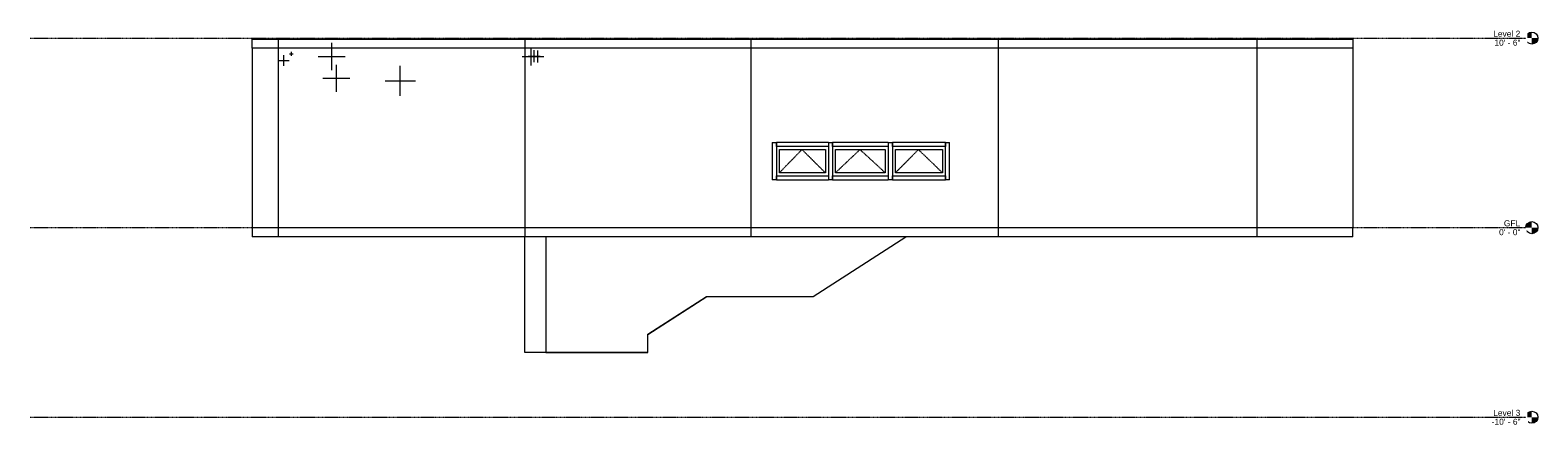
# Model space of a CAD drawing. Header units: inches. Extents: x -109 to 2225, y -131 to 131.
# Tile 1 of 6: x -109 to 894, y -131 to 131. Entities that reach past the tile are written whole.
import ezdxf

# ---------------------------------------------------------------- set-up
doc = ezdxf.new("R2010")
doc.units = ezdxf.units.IN
doc.header["$MEASUREMENT"] = 0
doc.linetypes.add('Dash 1_16_', pattern=[0.125, 0.0625, -0.0625])
doc.linetypes.add('Grid Line 1_2_', pattern=[0.875, 0.5, -0.125, 0.125, -0.125])
for name, color, linetype, lineweight in [('A-FLOR', 192, 'Continuous', 18), ('A-FLOR-LEVL', 51, 'Continuous', 9), ('A-GLAZ', 151, 'Continuous', 18), ('A-GLAZ-CWMG', 51, 'Continuous', 9), ('A-WALL', 113, 'Continuous', 18), ('M-HVAC-DUCT-CNTR', 70, 'Continuous', 9), ('P-PIPE-CNTR', 3, 'Continuous', 9)]:
    doc.layers.add(name, color=color, linetype=linetype, lineweight=lineweight)
doc.styles.add('Arial', font='arial.ttf', dxfattribs={"height": 4})

# ---------------------------------------------------------------- blocks, each defined once
blk = doc.blocks.new('Curtain Wall-Awning - Curtain Wall-Awning 2-487000-East')
at = {"layer": 'A-GLAZ', "linetype": 'Dash 1_16_', "lineweight": 9}
for p in [(466.7, 36.5), (498, 36.5)]:
    blk.add_line(p, (482, 51.9), dxfattribs=at)
at = {"layer": 'A-GLAZ', "lineweight": 9}
for p, q in [((466.7, 36.5), (466.7, 51.9)), ((466.7, 51.9), (498, 51.9)), ((498, 51.9), (498, 36.5)), ((498, 36.5), (466.7, 36.5))]:
    blk.add_line(p, q, dxfattribs=at)
blk = doc.blocks.new('Curtain Wall-Awning - Curtain Wall-Awning 2-487099-East')
at = {"layer": 'A-GLAZ', "linetype": 'Dash 1_16_', "lineweight": 9}
for p in [(426.8, 36.5), (459.9, 36.5)]:
    blk.add_line(p, (443.1, 51.9), dxfattribs=at)
at = {"layer": 'A-GLAZ', "lineweight": 9}
for p, q in [((426.8, 36.5), (426.8, 51.9)), ((426.8, 51.9), (459.9, 51.9)), ((459.9, 51.9), (459.9, 36.5)), ((459.9, 36.5), (426.8, 36.5))]:
    blk.add_line(p, q, dxfattribs=at)
blk = doc.blocks.new('Curtain Wall-Awning - Curtain Wall-Awning 2-487100-East')
at = {"layer": 'A-GLAZ', "linetype": 'Dash 1_16_', "lineweight": 9}
for p in [(389.5, 36.5), (420.1, 36.5)]:
    blk.add_line(p, (404.5, 51.9), dxfattribs=at)
at = {"layer": 'A-GLAZ', "lineweight": 9}
for p, q in [((389.5, 36.5), (389.5, 51.9)), ((389.5, 51.9), (420.1, 51.9)), ((420.1, 51.9), (420.1, 36.5)), ((420.1, 36.5), (389.5, 36.5))]:
    blk.add_line(p, q, dxfattribs=at)
blk = doc.blocks.new('Rectangular Mullion - 2_5_ x 5_ rectangular 2-487003-East')
at = {"layer": 'A-GLAZ-CWMG'}
for p, q in [((500, 56.6), (502.7, 56.6)), ((500, 31.7), (500, 56.6)), ((502.7, 31.7), (502.7, 56.6)), ((502.7, 31.7), (500, 31.7))]:
    blk.add_line(p, q, dxfattribs=at)
blk = doc.blocks.new('Rectangular Mullion - 2_5_ x 5_ rectangular 2-487095-East')
at = {"layer": 'A-GLAZ-CWMG'}
for p, q in [((387.5, 53.9), (387.5, 56.6)), ((422.1, 56.6), (387.5, 56.6)), ((422.1, 53.9), (387.5, 53.9)), ((422.1, 56.6), (422.1, 53.9))]:
    blk.add_line(p, q, dxfattribs=at)
blk = doc.blocks.new('Rectangular Mullion - 2_5_ x 5_ rectangular 2-487004-East')
at = {"layer": 'A-GLAZ-CWMG'}
for p, q in [((384.7, 56.6), (387.5, 56.6)), ((384.7, 56.6), (384.7, 31.7)), ((387.5, 56.6), (387.5, 31.7)), ((387.5, 31.7), (384.7, 31.7))]:
    blk.add_line(p, q, dxfattribs=at)
blk = doc.blocks.new('Rectangular Mullion - 2_5_ x 5_ rectangular 2-486996-East')
at = {"layer": 'A-GLAZ-CWMG'}
for p, q in [((464.7, 31.7), (464.7, 34.5)), ((464.7, 34.5), (500, 34.5)), ((464.7, 31.7), (500, 31.7)), ((500, 34.5), (500, 31.7))]:
    blk.add_line(p, q, dxfattribs=at)
blk = doc.blocks.new('Rectangular Mullion - 2_5_ x 5_ rectangular 2-486997-East')
at = {"layer": 'A-GLAZ-CWMG'}
for p, q in [((461.9, 56.6), (464.7, 56.6)), ((461.9, 56.6), (461.9, 31.7)), ((464.7, 56.6), (464.7, 31.7)), ((464.7, 31.7), (461.9, 31.7))]:
    blk.add_line(p, q, dxfattribs=at)
blk = doc.blocks.new('Rectangular Mullion - 2_5_ x 5_ rectangular 2-487096-East')
at = {"layer": 'A-GLAZ-CWMG'}
for p, q in [((424.8, 31.7), (424.8, 34.5)), ((424.8, 34.5), (461.9, 34.5)), ((424.8, 31.7), (461.9, 31.7)), ((461.9, 34.5), (461.9, 31.7))]:
    blk.add_line(p, q, dxfattribs=at)
blk = doc.blocks.new('Rectangular Mullion - 2_5_ x 5_ rectangular 2-487097-East')
at = {"layer": 'A-GLAZ-CWMG'}
for p, q in [((387.5, 31.7), (387.5, 34.5)), ((387.5, 34.5), (422.1, 34.5)), ((387.5, 31.7), (422.1, 31.7)), ((422.1, 34.5), (422.1, 31.7))]:
    blk.add_line(p, q, dxfattribs=at)
blk = doc.blocks.new('Rectangular Mullion - 2_5_ x 5_ rectangular 2-486999-East')
at = {"layer": 'A-GLAZ-CWMG'}
for p, q in [((464.7, 53.9), (464.7, 56.6)), ((500, 56.6), (464.7, 56.6)), ((500, 53.9), (464.7, 53.9)), ((500, 56.6), (500, 53.9))]:
    blk.add_line(p, q, dxfattribs=at)
blk = doc.blocks.new('Rectangular Mullion - 2_5_ x 5_ rectangular 2-487098-East')
at = {"layer": 'A-GLAZ-CWMG'}
for p, q in [((424.8, 53.9), (424.8, 56.6)), ((461.9, 56.6), (424.8, 56.6)), ((461.9, 53.9), (424.8, 53.9)), ((461.9, 56.6), (461.9, 53.9))]:
    blk.add_line(p, q, dxfattribs=at)
blk = doc.blocks.new('Level - Level Head - Circle-50818-East')
at = {"layer": 'A-FLOR-LEVL'}
h = blk.add_hatch(color=256, dxfattribs=at)
edge = h.paths.add_edge_path()
edge.add_line((890.1, 0), (886.1, 0))
edge.add_arc((890.1, 0), 4, 90, 180, ccw=False)
edge.add_line((890.1, 4), (890.1, 0))
h = blk.add_hatch(color=256, dxfattribs=at)
edge = h.paths.add_edge_path()
edge.add_line((890.1, -4), (890.1, 0))
edge.add_line((890.1, 0), (894.1, 0))
edge.add_arc((890.1, 0), 4, 270, 360, ccw=False)
blk.add_circle((890.1, 0), 4, dxfattribs=at)

msp = doc.modelspace()

# ---------------------------------------------------------------- linework, layer by layer
at = {"layer": 'A-FLOR'}
for p, q in [((38.8, 125.3), (771.1, 125.3)), ((38.8, 119.3), (38.8, 125.3)), ((56, 125.3), (56, 119.3)), ((220.1, 125.3), (220.1, 119.3)), ((370.6, 125.3), (370.6, 119.3)), ((535.1, 125.3), (535.1, 119.3)), ((707.1, 125.3), (707.1, 119.3)), ((771.1, 125.3), (771.1, 119.3)), ((771.1, 119.3), (220.1, 119.3)), ((38.8, 0), (38.8, -6)), ((56, 0), (56, -6)), ((140.6, 0), (381.6, 0)), ((220.1, 0), (220.1, -6)), ((370.6, 0), (370.6, -6)), ((535.1, 0), (535.1, -6)), ((707.1, 0), (707.1, -6)), ((771.1, -6), (771.1, 0)), ((771.1, -6), (38.8, -6)), ((302, -83), (234.1, -83)), ((302, -82.9), (302, -83))]:
    msp.add_line(p, q, dxfattribs=at)
at = {"layer": 'A-WALL'}
for p, q in [((38.8, 119.3), (38.8, 0)), ((220.1, 119.3), (38.8, 119.3)), ((56, 119.3), (56, 0)), ((220.1, 119.3), (220.1, 0)), ((370.6, 119.3), (370.6, 0)), ((535.1, 119.3), (535.1, 0)), ((707.1, 119.3), (707.1, 0)), ((771.1, 119.3), (771.1, 0)), ((38.8, 0), (140.6, 0)), ((381.6, 0), (771.1, 0)), ((220.1, -83), (220.1, -6)), ((234.1, -6), (234.1, -83)), ((412, -45.7), (473.6, -6)), ((302, -70.9), (341.1, -45.7)), ((302, -71.1), (341.3, -45.7)), ((341.1, -45.7), (412, -45.7)), ((302, -82.9), (302, -70.9)), ((234.1, -83), (220.1, -83)), ((234.1, -82.9), (302, -82.9))]:
    msp.add_line(p, q, dxfattribs=at)
at = {"layer": 'M-HVAC-DUCT-CNTR'}
for p, q in [((91.7, 104.8), (91.7, 122.8)), ((82.7, 113.8), (100.7, 113.8)), ((218.3, 113.8), (230.3, 113.8)), ((218.3, 113.8), (230.3, 113.8)), ((220.3, 113.8), (228.3, 113.8)), ((220.3, 113.8), (228.3, 113.8)), ((222.3, 114), (230.3, 114)), ((222.3, 114), (230.3, 114)), ((224.3, 107.8), (224.3, 119.8)), ((224.3, 107.8), (224.3, 119.8)), ((224.3, 109.8), (224.3, 117.8)), ((224.3, 109.8), (224.3, 117.8)), ((224.8, 113.8), (232.8, 113.8)), ((224.8, 113.8), (232.8, 113.8)), ((226.3, 110), (226.3, 118)), ((226.3, 110), (226.3, 118)), ((228.8, 109.8), (228.8, 117.8)), ((228.8, 109.8), (228.8, 117.8)), ((94.8, 90.3), (94.8, 108.3)), ((137.3, 87.6), (137.3, 107.6)), ((85.8, 99.3), (103.8, 99.3)), ((127.3, 97.6), (147.3, 97.6))]:
    msp.add_line(p, q, dxfattribs=at)
at = {"layer": 'P-PIPE-CNTR'}
for p, q in [((56.3, 111.1), (63.3, 111.1)), ((59.8, 107.6), (59.8, 114.6)), ((63.6, 115.5), (66.1, 115.5)), ((64.8, 114.3), (64.8, 116.8))]:
    msp.add_line(p, q, dxfattribs=at)

# ---------------------------------------------------------------- block references
at = {"layer": 'A-FLOR-LEVL'}
for p in [(0, 126), (0, 0), (0, -126)]:
    msp.add_blockref('Level - Level Head - Circle-50818-East', p, dxfattribs=at)
at = {"layer": 'A-GLAZ'}
for name in ['Curtain Wall-Awning - Curtain Wall-Awning 2-487100-East', 'Curtain Wall-Awning - Curtain Wall-Awning 2-487099-East', 'Curtain Wall-Awning - Curtain Wall-Awning 2-487000-East']:
    msp.add_blockref(name, (0, 0), dxfattribs=at)
at = {"layer": 'A-GLAZ-CWMG'}
for name, p in [('Rectangular Mullion - 2_5_ x 5_ rectangular 2-487004-East', (0, 0)), ('Rectangular Mullion - 2_5_ x 5_ rectangular 2-487095-East', (0, 0)), ('Rectangular Mullion - 2_5_ x 5_ rectangular 2-486997-East', (-39.8, 0)), ('Rectangular Mullion - 2_5_ x 5_ rectangular 2-487098-East', (0, 0)), ('Rectangular Mullion - 2_5_ x 5_ rectangular 2-486997-East', (0, 0)), ('Rectangular Mullion - 2_5_ x 5_ rectangular 2-486999-East', (0, 0)), ('Rectangular Mullion - 2_5_ x 5_ rectangular 2-487003-East', (0, 0)), ('Rectangular Mullion - 2_5_ x 5_ rectangular 2-487097-East', (0, 0)), ('Rectangular Mullion - 2_5_ x 5_ rectangular 2-487096-East', (0, 0)), ('Rectangular Mullion - 2_5_ x 5_ rectangular 2-486996-East', (0, 0))]:
    msp.add_blockref(name, p, dxfattribs=at)

# ---------------------------------------------------------------- texts
at = {"layer": 'A-FLOR-LEVL', "insert": (871.5, 4.9), "char_height": 4, "width": 13.13, "attachment_point": 1, "style": 'Arial', "bg_fill": 3, "box_fill_scale": 1.25, "bg_fill_color": 256, "bg_fill_true_color": 13158600, "bg_fill_transparency": 0}
msp.add_mtext('GFL', dxfattribs=at)

# ---------------------------------------------------------------- next in the draw order: texts
at = {"layer": 'A-FLOR-LEVL', "char_height": 4, "attachment_point": 1, "style": 'Arial', "bg_fill": 3, "box_fill_scale": 1.25, "bg_fill_color": 256, "bg_fill_true_color": 13158600, "bg_fill_transparency": 0}
for s, insert, width in [('Level 2', (864.4, 130.9), 21.715), ('0\' - 0"', (868.3, -1), 17.271), ('Level 3', (864.4, -121.1), 21.715)]:
    msp.add_mtext(s, dxfattribs=dict(at, insert=insert, width=width))

# ---------------------------------------------------------------- next in the draw order: linework, layer by layer
at = {"layer": 'A-FLOR-LEVL', "linetype": 'Grid Line 1_2_'}
msp.add_line((-109, 0), (886.1, 0), dxfattribs=at)

# ---------------------------------------------------------------- next in the draw order: texts
at = {"layer": 'A-FLOR-LEVL', "char_height": 4, "attachment_point": 1, "style": 'Arial', "bg_fill": 3, "box_fill_scale": 1.25, "bg_fill_color": 256, "bg_fill_true_color": 13158600, "bg_fill_transparency": 0}
for s, insert, width in [('10\' - 6"', (865.2, 125), 21.008), ('-10\' - 6"', (863.4, -127), 23.23)]:
    msp.add_mtext(s, dxfattribs=dict(at, insert=insert, width=width))

# ---------------------------------------------------------------- next in the draw order: linework, layer by layer
at = {"layer": 'A-FLOR-LEVL', "linetype": 'Grid Line 1_2_'}
for p, q in [((-109, 126), (886.1, 126)), ((-109, -126), (886.1, -126))]:
    msp.add_line(p, q, dxfattribs=at)

doc.saveas('drawing.dxf')
